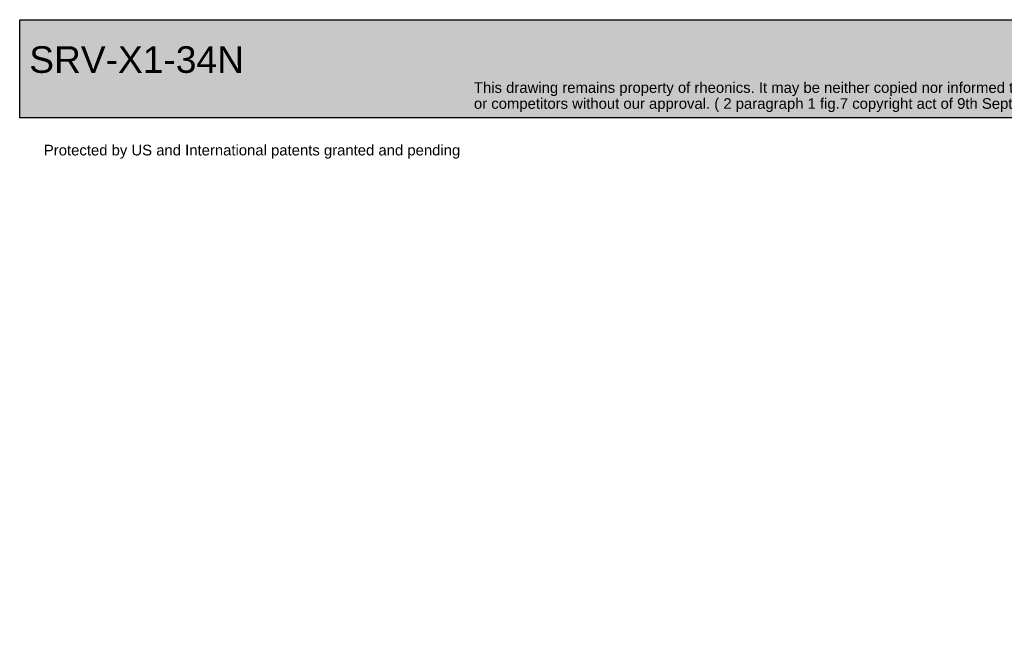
# Model space of a CAD drawing. Header units: millimetres. Extents: x 0 to 295, y -87 to 202.
# Tile 1 of 4: x 0 to 185, y -87 to 31. Entities that reach past the tile are written whole.
import ezdxf
from ezdxf.entities.mleader import LeaderData, LeaderLine
from ezdxf.math import Vec2, Vec3

# ---------------------------------------------------------------- set-up
doc = ezdxf.new("R2010")
doc.units = ezdxf.units.MM
doc.layers.add('Default', color=7, linetype='Continuous')

# ---------------------------------------------------------------- blocks, each defined once
blk = doc.blocks.new('_Dot')
at = {"color": 0, "linetype": 'ByBlock', "lineweight": -2}
blk.add_line((-0.5, 0), (-1, 0), dxfattribs=at)
at = {"color": 0, "linetype": 'ByBlock', "const_width": 0.5}
blk.add_lwpolyline([(-0.25, 0, 1), (0.25, 0, 1)], format="xyb", close=True, dxfattribs=at)
blk = doc.blocks.new('Block1')
at = {"layer": 'Default', "linetype": 'Continuous'}
blk.add_hatch(color=7, dxfattribs=at).paths.add_polyline_path([(207.88, 0), (0, 0), (0, -18.48), (207.88, -18.48)])
at = {"layer": 'Default', "color": 7, "linetype": 'Continuous'}
for p, q in [((0, 0), (207.88, 0)), ((0, -18.48), (0, 0)), ((207.88, -18.48), (0, -18.48))]:
    blk.add_line(p, q, dxfattribs=at)
ml = blk.add_multileader_mtext('Standard', dxfattribs=at)
ml.set_content('{\\pxsm0.9;\\fArial|b0||i0||c0|p34;\\W1.;SRV-X1-34N\\P\\P}', color=256)
ml.set_leader_properties()
ml.set_arrow_properties(name='DOT')
ml.build(insert=Vec2(0, 0))
ml.multileader.update_dxf_attribs({"leader_type": 0, "dogleg_length": 0, "arrow_head_size": 5})
ctx = ml.context
ctx.base_point, ctx.char_height, ctx.arrow_head_size = Vec3(0, 0), 5, 5
ctx.mtext.insert = Vec3(1.8, -5)
ml = blk.add_multileader_mtext('Standard', dxfattribs=at)
ml.set_content('{\\pxsm0.9;\\fArial|b0||i0||c0|p34;\\W1.;This drawing remains property of rheonics. It may be neither copied nor informed to third persons \\Por competitors without our approval. ( 2 paragraph 1 fig.7 copyright act of 9th Sept. 1965)\\P}', color=256)
ml.set_leader_properties()
ml.set_arrow_properties(name='DOT')
ml.build(insert=Vec2(0, 0))
ml.multileader.update_dxf_attribs({"leader_type": 0, "dogleg_length": 0, "arrow_head_size": 2})
ctx = ml.context
ctx.base_point, ctx.char_height, ctx.arrow_head_size = Vec3(0, 0), 2, 2
ctx.mtext.insert = Vec3(85.4, -11.76)
ml = blk.add_multileader_mtext('Standard', dxfattribs=at)
ml.set_content('{\\pxsm0.9;\\fArial|b0||i0||c0|p34;\\W1.;Protected by US and International patents granted and pending\\P}', color=256)
ml.set_leader_properties()
ml.set_arrow_properties(name='DOT')
ml.build(insert=Vec2(0, 0))
ml.multileader.update_dxf_attribs({"leader_type": 0, "dogleg_length": 0, "arrow_head_size": 2})
ctx = ml.context
ctx.base_point, ctx.char_height, ctx.arrow_head_size = Vec3(0, 0), 2, 2
ctx.mtext.insert = Vec3(4.55, -23.53)

msp = doc.modelspace()

# ---------------------------------------------------------------- block references
at = {"layer": 'Default', "color": 7}
msp.add_blockref('Block1', (0.23, 30.84), dxfattribs=at)

doc.saveas('drawing.dxf')
